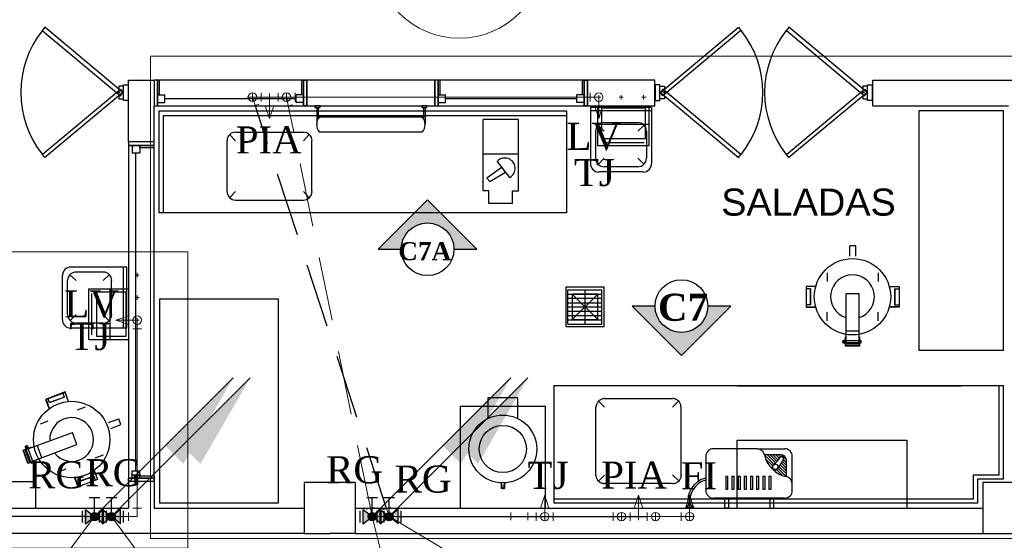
# Model space of a CAD drawing. Header units: millimetres. Extents: x 335 to 91596, y -1 to 84.
# Tile 8 of 87: x 359.44 to 367.13, y 26.08 to 30.15. Entities that reach past the tile are written whole.
import ezdxf

# ---------------------------------------------------------------- set-up
doc = ezdxf.new("R2010")
doc.units = ezdxf.units.MM
doc.header["$MEASUREMENT"] = 0
doc.linetypes.add('Dashed', pattern=[0.75, 0.5, -0.25])
for name, color, linetype, lineweight in [('AF-Colunas', 7, 'Continuous', 20), ('AF-Conexões detalhe', 7, 'Continuous', 20), ('AF-Indicação coluna', 5, 'Continuous', 20), ('AF-Textos conexão', 7, 'Continuous', 20), ('AF-Tubos detalhe', 5, 'Continuous', 20), ('AQ-Colunas', 7, 'Continuous', 20), ('AQ-Conexões detalhe', 7, 'Continuous', 20), ('AQ-Indicação coluna', 5, 'Continuous', 20), ('AQ-Textos conexão', 7, 'Continuous', 20), ('AQ-Tubos detalhe', 1, 'Continuous', 30), ('DI-Detalhes', 7, 'Continuous', 20), ('Simbolos', 1, 'Continuous', 30), ('SIMBOLOS INT', 8, 'Continuous', 5), ('Simbolos_int', 1, 'Continuous', 30)]:
    doc.layers.add(name, color=color, linetype=linetype, lineweight=lineweight)
doc.styles.add('Arial', font='arial.ttf')
doc.styles.add('TimesNewRoman', font='times.ttf')
doc.styles.add('TimesNewRomanN', font='timesbd.ttf')

msp = doc.modelspace()

# ---------------------------------------------------------------- hatches: boundary and pattern name
at = {"linetype": 'Continuous'}
for points in [[(362.4184, 28.3561), (362.2384, 28.3561), (362.6244, 28.7421), (363.0104, 28.3561), (362.8304, 28.3561), (362.8264, 28.3981), (362.8124, 28.4401), (362.7914, 28.4771), (362.7624, 28.5091), (362.7274, 28.5351), (362.6884, 28.5511), (362.6454, 28.5611), (362.6014, 28.5611), (362.5594, 28.5521), (362.5204, 28.5351), (362.4874, 28.5091), (362.4574, 28.4771), (362.4354, 28.4401), (362.4234, 28.4011)], [(364.8155, 27.9124), (364.9955, 27.9124), (364.6095, 27.5264), (364.2235, 27.9124), (364.4035, 27.9124), (364.4075, 27.8704), (364.4215, 27.8284), (364.4425, 27.7914), (364.4715, 27.7594), (364.5065, 27.7334), (364.5455, 27.7174), (364.5885, 27.7074), (364.6325, 27.7074), (364.6745, 27.7164), (364.7135, 27.7334), (364.7465, 27.7594), (364.7765, 27.7914), (364.7985, 27.8284), (364.8105, 27.8674)]]:
    msp.add_hatch(color=3, dxfattribs=at).paths.add_polyline_path(points)
at = {"layer": 'AF-Colunas', "linetype": 'Continuous'}
for points in [[(360.5742, 26.8204), (360.7156, 26.679), (361.1045, 27.3508), (360.5742, 26.8204)], [(362.7452, 26.8204), (362.8866, 26.679), (363.2755, 27.3508), (362.7452, 26.8204)]]:
    msp.add_hatch(color=256, dxfattribs=at).paths.add_polyline_path(points)
at = {"layer": 'AQ-Colunas', "linetype": 'Continuous'}
for points in [[(360.7075, 26.8204), (360.849, 26.679), (361.2379, 27.3508), (360.7075, 26.8204)], [(362.8785, 26.8204), (363.02, 26.679), (363.4089, 27.3508), (362.8785, 26.8204)]]:
    msp.add_hatch(color=256, dxfattribs=at).paths.add_polyline_path(points)
at = {"layer": 'Simbolos', "linetype": 'Continuous'}
for points in [[(359.9503, 26.2105), (359.9503, 26.3225), (360.0203, 26.2665)], [(360.0203, 26.2665), (360.0903, 26.2105), (360.0903, 26.3225)], [(360.0836, 26.2105), (360.0836, 26.3225), (360.1536, 26.2665)], [(360.1536, 26.2665), (360.2236, 26.2105), (360.2236, 26.3225)], [(362.1213, 26.2105), (362.1213, 26.3225), (362.1913, 26.2665)], [(362.1913, 26.2665), (362.2613, 26.2105), (362.2613, 26.3225)], [(362.2546, 26.2105), (362.2546, 26.3225), (362.3246, 26.2665)], [(362.3246, 26.2665), (362.3946, 26.2105), (362.3946, 26.3225)]]:
    msp.add_hatch(color=256, dxfattribs=at).paths.add_polyline_path(points)

# ---------------------------------------------------------------- linework, layer by layer
at = {"color": 7}
for p, q in [((360.247, 29.5192), (360.247, 29.6422)), ((360.247, 29.6422), (360.283, 29.6422)), ((360.283, 29.6422), (360.283, 29.5192)), ((360.287, 29.6772), (360.486, 29.6772)), ((360.287, 29.4782), (360.287, 29.6772)), ((360.529, 29.6772), (360.486, 29.6772)), ((360.512, 29.6772), (360.486, 29.6772)), ((360.486, 29.6772), (360.486, 29.4782)), ((360.512, 29.4782), (360.512, 29.6772)), ((361.655, 29.6772), (360.512, 29.6772)), ((360.512, 29.6772), (360.512, 29.4782)), ((360.529, 29.5622), (360.529, 29.6772)), ((361.639, 29.6772), (361.68, 29.6772)), ((361.639, 29.6772), (361.639, 29.5622)), ((361.68, 29.6772), (361.655, 29.6772)), ((361.655, 29.6772), (361.655, 29.4782)), ((361.655, 29.4782), (361.655, 29.6772)), ((361.68, 29.4782), (361.68, 29.6772)), ((362.723, 29.6772), (362.682, 29.6772)), ((362.707, 29.6772), (362.682, 29.6772)), ((362.682, 29.6772), (362.682, 29.4782)), ((362.707, 29.4782), (362.707, 29.6772)), ((363.85, 29.6772), (362.707, 29.6772)), ((362.707, 29.6772), (362.707, 29.4782)), ((362.723, 29.5622), (362.723, 29.6772)), ((363.834, 29.6772), (363.876, 29.6772)), ((363.834, 29.6772), (363.834, 29.5622)), ((363.876, 29.6772), (363.85, 29.6772)), ((363.85, 29.6772), (363.85, 29.4782)), ((363.85, 29.4782), (363.85, 29.6772)), ((363.876, 29.4782), (363.876, 29.6772)), ((364.401, 29.4782), (364.401, 29.6772)), ((364.441, 29.6422), (364.403, 29.6422)), ((364.403, 29.6422), (364.403, 29.5192)), ((364.441, 29.5192), (364.441, 29.6422)), ((366.065, 29.5192), (366.065, 29.6422)), ((366.065, 29.6422), (366.101, 29.6422)), ((366.101, 29.6422), (366.101, 29.5192)), ((366.105, 29.6772), (367.364, 29.6772)), ((366.105, 29.4782), (366.105, 29.6772)), ((360.283, 29.5192), (360.247, 29.5192)), ((360.512, 29.5622), (360.57, 29.5622)), ((360.512, 29.5032), (360.512, 29.5622)), ((360.512, 29.5622), (360.512, 29.4782)), ((360.529, 29.5622), (360.512, 29.5622)), ((360.512, 29.5032), (360.57, 29.5032)), ((360.57, 29.5032), (360.57, 29.5622)), ((361.596, 29.5332), (360.57, 29.5332)), ((361.596, 29.5032), (361.596, 29.5622)), ((361.655, 29.5622), (361.596, 29.5622)), ((361.655, 29.5032), (361.596, 29.5032)), ((361.655, 29.5622), (361.639, 29.5622)), ((361.655, 29.5032), (361.655, 29.5622)), ((361.655, 29.5622), (361.655, 29.4782)), ((362.707, 29.5622), (362.766, 29.5622)), ((362.707, 29.5032), (362.707, 29.5622)), ((362.707, 29.5622), (362.707, 29.4782)), ((362.723, 29.5622), (362.707, 29.5622)), ((362.707, 29.5032), (362.766, 29.5032)), ((362.766, 29.5032), (362.766, 29.5622)), ((363.792, 29.5332), (362.766, 29.5332)), ((363.792, 29.5032), (363.792, 29.5622)), ((363.85, 29.5622), (363.792, 29.5622)), ((363.85, 29.5032), (363.792, 29.5032)), ((363.85, 29.5622), (363.834, 29.5622)), ((363.85, 29.5032), (363.85, 29.5622)), ((363.85, 29.5622), (363.85, 29.4782)), ((364.403, 29.5192), (364.441, 29.5192)), ((366.101, 29.5192), (366.065, 29.5192)), ((360.287, 29.1952), (360.287, 29.4782)), ((360.486, 29.4782), (362.682, 29.4782)), ((360.486, 29.1952), (360.486, 29.4782)), ((360.486, 29.4782), (360.512, 29.4782)), ((360.486, 29.4782), (360.512, 29.4782)), ((360.512, 29.4782), (361.655, 29.4782)), ((361.68, 29.4782), (361.655, 29.4782)), ((361.655, 29.4782), (361.68, 29.4782)), ((361.758, 29.4642), (361.758, 29.3312)), ((361.77, 29.4642), (361.77, 29.3792)), ((362.592, 29.4642), (362.592, 29.3792)), ((362.607, 29.4642), (362.607, 29.3312)), ((362.682, 29.4782), (362.707, 29.4782)), ((362.682, 29.4782), (362.707, 29.4782)), ((362.707, 29.4782), (363.85, 29.4782)), ((363.876, 29.4782), (363.85, 29.4782)), ((363.85, 29.4782), (363.876, 29.4782)), ((366.105, 29.4782), (367.167, 29.4782)), ((360.56, 29.4032), (363.71, 29.4032)), ((360.56, 28.6422), (360.56, 29.4032)), ((361.78, 29.3912), (362.583, 29.3912)), ((363.058, 28.8132), (363.058, 29.3702)), ((363.335, 29.3702), (363.058, 29.3702)), ((363.335, 28.8132), (363.335, 29.3702)), ((362.583, 29.2712), (361.78, 29.2712)), ((360.486, 29.1952), (360.287, 29.1952)), ((360.287, 29.1952), (360.287, 29.1682)), ((360.486, 29.1682), (360.486, 29.1952)), ((360.486, 29.1482), (360.486, 29.1892)), ((360.374, 29.1682), (360.287, 29.1682)), ((360.287, 29.1682), (360.486, 29.1682)), ((360.287, 29.1682), (360.287, 26.5662)), ((360.486, 29.1682), (360.287, 29.1682)), ((360.314, 29.1682), (360.374, 29.1682)), ((360.314, 29.1682), (360.314, 29.1092)), ((360.314, 29.1092), (360.374, 29.1092)), ((360.343, 26.6252), (360.343, 29.1092)), ((360.374, 29.1682), (360.374, 29.1092)), ((360.374, 29.1522), (360.374, 29.1682)), ((360.374, 29.1522), (360.486, 29.1522)), ((360.486, 26.5822), (360.486, 29.1682)), ((363.335, 29.0992), (363.058, 29.0992)), ((363.267, 28.9172), (363.169, 29.0462)), ((363.207, 28.9972), (363.089, 28.9132)), ((363.112, 28.8862), (363.235, 28.9602)), ((363.089, 28.9132), (363.112, 28.8862)), ((363.103, 28.8132), (363.058, 28.8132)), ((363.103, 28.7132), (363.103, 28.8132)), ((363.288, 28.7132), (363.288, 28.8132)), ((363.288, 28.8132), (363.335, 28.8132)), ((363.288, 28.7132), (363.103, 28.7132)), ((365.925, 28.3012), (365.925, 28.3842)), ((365.973, 28.3842), (365.925, 28.3842)), ((365.973, 28.3012), (365.973, 28.3842)), ((363.705, 28.0592), (363.705, 27.7512)), ((364.005, 28.0592), (363.705, 28.0592)), ((363.722, 28.0392), (363.988, 28.0392)), ((363.722, 27.7712), (363.722, 28.0392)), ((363.856, 27.7712), (363.856, 28.0392)), ((363.988, 27.7712), (363.988, 28.0392)), ((364.005, 27.7512), (364.005, 28.0592)), ((365.584, 28.0662), (365.584, 27.9032)), ((365.66, 28.0662), (365.584, 28.0662)), ((365.585, 28.0652), (365.585, 27.9052)), ((365.66, 28.0652), (365.585, 28.0652)), ((365.619, 28.0472), (365.585, 28.0472)), ((365.617, 28.0472), (365.617, 27.9212)), ((365.619, 28.0472), (365.619, 27.9212)), ((366.237, 28.0662), (366.312, 28.0662)), ((366.237, 28.0652), (366.311, 28.0652)), ((366.276, 28.0472), (366.276, 27.9212)), ((366.276, 28.0472), (366.311, 28.0472)), ((366.279, 28.0472), (366.279, 27.9212)), ((366.311, 28.0652), (366.311, 27.9052)), ((366.312, 28.0662), (366.312, 27.9032)), ((363.722, 28.0062), (363.988, 28.0062)), ((363.722, 27.9742), (363.988, 27.9742)), ((363.955, 27.8062), (363.754, 28.0052)), ((363.754, 27.8062), (363.955, 28.0052)), ((365.897, 27.6172), (365.897, 28.0072)), ((365.999, 28.0072), (365.897, 28.0072)), ((365.999, 27.6172), (365.999, 28.0072)), ((363.722, 27.9382), (363.988, 27.9382)), ((363.722, 27.9052), (363.988, 27.9052)), ((363.722, 27.8722), (363.988, 27.8722)), ((365.584, 27.9032), (365.66, 27.9032)), ((365.619, 27.9212), (365.585, 27.9212)), ((365.585, 27.9052), (365.66, 27.9052)), ((366.311, 27.9052), (366.237, 27.9052)), ((366.312, 27.9032), (366.237, 27.9032)), ((366.276, 27.9212), (366.311, 27.9212)), ((363.722, 27.8382), (363.988, 27.8382)), ((363.722, 27.8042), (363.988, 27.8042)), ((364.005, 27.7512), (363.705, 27.7512)), ((363.722, 27.7712), (363.988, 27.7712)), ((365.999, 27.7152), (365.897, 27.7152)), ((365.871, 27.6292), (365.871, 27.6392)), ((365.875, 27.6392), (365.871, 27.6392)), ((365.871, 27.6282), (365.871, 27.6392)), ((365.875, 27.6392), (365.871, 27.6392)), ((365.875, 27.6442), (365.882, 27.6442)), ((365.875, 27.6412), (365.875, 27.6442)), ((365.875, 27.6242), (365.875, 27.6412)), ((365.877, 27.6402), (365.882, 27.6402)), ((365.883, 27.6412), (365.882, 27.6442)), ((365.883, 27.6412), (365.883, 27.6442)), ((365.883, 27.6442), (365.891, 27.6442)), ((365.883, 27.6242), (365.883, 27.6412)), ((365.886, 27.6402), (365.891, 27.6402)), ((365.893, 27.6412), (365.891, 27.6442)), ((365.893, 27.5992), (365.893, 27.6722)), ((365.894, 27.6032), (365.894, 27.6712)), ((365.999, 27.6412), (365.897, 27.6412)), ((366.001, 27.6032), (366.001, 27.6712)), ((366.005, 27.5992), (366.005, 27.6722)), ((366.005, 27.6442), (366.011, 27.6442)), ((366.005, 27.6402), (366.011, 27.6402)), ((366.014, 27.6412), (366.011, 27.6442)), ((366.014, 27.6242), (366.014, 27.6412)), ((366.014, 27.6242), (366.014, 27.6412)), ((365.871, 27.6292), (365.871, 27.6282)), ((365.875, 27.6292), (365.871, 27.6292)), ((365.875, 27.6282), (365.871, 27.6282)), ((365.875, 27.6242), (365.882, 27.6242)), ((365.877, 27.6282), (365.882, 27.6282)), ((365.883, 27.6242), (365.882, 27.6242)), ((365.883, 27.6242), (365.891, 27.6242)), ((365.886, 27.6282), (365.891, 27.6282)), ((365.893, 27.6242), (365.891, 27.6242)), ((366.005, 27.5992), (365.893, 27.5992)), ((366.001, 27.6032), (365.894, 27.6032)), ((365.999, 27.6252), (365.897, 27.6252)), ((365.999, 27.6172), (365.897, 27.6172)), ((366.005, 27.6282), (366.011, 27.6282)), ((366.005, 27.6242), (366.011, 27.6242)), ((366.014, 27.6242), (366.011, 27.6242)), ((367.128, 27.2892), (363.611, 27.2892)), ((363.611, 27.2892), (363.611, 26.3732)), ((367.093, 26.5942), (367.093, 27.2892)), ((367.128, 26.5612), (367.128, 27.2892)), ((359.792, 27.2412), (359.638, 27.1832)), ((359.638, 27.1832), (359.665, 27.1102)), ((359.79, 27.2372), (359.642, 27.1822)), ((359.642, 27.1822), (359.666, 27.1132)), ((359.668, 27.1552), (359.658, 27.1872)), ((359.785, 27.2012), (359.668, 27.1582)), ((359.785, 27.1992), (359.668, 27.1552)), ((359.785, 27.1992), (359.774, 27.2312)), ((359.817, 27.1672), (359.79, 27.2372)), ((359.818, 27.1672), (359.792, 27.2412)), ((360.13, 27.0022), (360.21, 27.0312)), ((360.226, 26.9862), (360.21, 27.0312)), ((360.147, 26.9562), (360.226, 26.9862)), ((359.478, 26.7892), (359.848, 26.9242)), ((359.881, 26.8292), (359.848, 26.9242)), ((359.462, 26.7872), (359.529, 26.8122)), ((359.465, 26.7852), (359.529, 26.8112)), ((359.478, 26.8122), (359.497, 26.8192)), ((359.478, 26.8122), (359.478, 26.8112)), ((359.478, 26.8112), (359.481, 26.8052)), ((359.481, 26.8172), (359.491, 26.8212)), ((359.482, 26.8132), (359.481, 26.8172)), ((359.482, 26.8172), (359.481, 26.8172)), ((359.482, 26.8052), (359.481, 26.8032)), ((359.482, 26.8052), (359.481, 26.8052)), ((359.481, 26.8032), (359.483, 26.7962)), ((359.482, 26.8172), (359.489, 26.8212)), ((359.482, 26.8132), (359.482, 26.8172)), ((359.482, 26.8122), (359.483, 26.8072)), ((359.482, 26.8052), (359.498, 26.8112)), ((359.486, 26.8052), (359.487, 26.7972)), ((359.523, 26.6962), (359.486, 26.7922)), ((359.489, 26.8212), (359.491, 26.8212)), ((359.491, 26.8172), (359.489, 26.8212)), ((359.493, 26.8172), (359.491, 26.8212)), ((359.493, 26.8162), (359.494, 26.8112)), ((359.497, 26.8192), (359.497, 26.8172)), ((359.497, 26.8172), (359.499, 26.8122)), ((359.497, 26.8082), (359.498, 26.8032)), ((359.498, 26.8112), (359.499, 26.8122)), ((359.498, 26.8112), (359.499, 26.8112)), ((359.499, 26.8112), (359.502, 26.8032)), ((359.539, 26.7012), (359.502, 26.7972)), ((359.514, 26.6922), (359.881, 26.8292)), ((359.609, 26.7272), (359.573, 26.8242)), ((359.499, 26.6842), (359.462, 26.7872)), ((359.502, 26.6862), (359.465, 26.7852)), ((359.514, 26.6922), (359.478, 26.7892)), ((359.499, 26.6842), (359.567, 26.7072)), ((359.502, 26.6862), (359.566, 26.7092)), ((359.523, 26.6922), (359.525, 26.6852)), ((359.526, 26.6842), (359.525, 26.6852)), ((359.526, 26.6942), (359.529, 26.6862)), ((359.526, 26.6842), (359.545, 26.6902)), ((359.526, 26.6842), (359.545, 26.6902)), ((359.537, 26.6972), (359.541, 26.6902)), ((359.541, 26.6992), (359.545, 26.6922)), ((359.545, 26.6902), (359.545, 26.6922)), ((359.892, 26.4982), (359.865, 26.5722)), ((359.892, 26.5002), (359.868, 26.5722)), ((360.015, 26.5822), (359.897, 26.5402)), ((360.015, 26.5802), (359.897, 26.5372)), ((360.015, 26.5822), (360.025, 26.5502)), ((360.017, 26.6262), (360.044, 26.5572)), ((360.019, 26.6282), (360.045, 26.5562)), ((360.374, 26.5662), (360.287, 26.5662)), ((360.287, 26.5412), (360.287, 26.5662)), ((360.287, 26.5662), (360.287, 26.5412)), ((360.486, 26.5662), (360.287, 26.5662)), ((360.287, 26.5662), (360.486, 26.5662)), ((360.314, 26.6252), (360.374, 26.6252)), ((360.314, 26.5662), (360.314, 26.6252)), ((360.314, 26.5662), (360.374, 26.5662)), ((360.374, 26.5662), (360.374, 26.6252)), ((360.486, 26.5822), (360.374, 26.5822)), ((360.374, 26.5662), (360.374, 26.5822)), ((360.486, 26.5822), (360.486, 26.5412)), ((360.486, 26.5412), (360.486, 26.5662)), ((366.894, 26.5942), (367.093, 26.5942)), ((366.894, 26.4052), (366.894, 26.5942)), ((366.928, 26.5612), (367.128, 26.5612)), ((366.928, 26.3732), (366.928, 26.5612)), ((359.359, 26.5412), (359.558, 26.5412)), ((359.558, 26.5412), (359.558, 26.3332)), ((360.044, 26.5572), (359.892, 26.5002)), ((360.045, 26.5562), (359.892, 26.4982)), ((359.897, 26.5402), (359.908, 26.5082)), ((360.486, 26.5412), (360.287, 26.5412)), ((360.287, 26.5412), (360.287, 26.3332)), ((360.486, 26.5412), (360.486, 26.3332)), ((362.058, 26.5322), (361.66, 26.5322)), ((362.058, 26.5322), (362.058, 26.1342)), ((367.364, 26.5322), (366.966, 26.5322)), ((366.966, 26.5322), (366.966, 26.1342)), ((355.227, 26.3332), (360.287, 26.3332)), ((360.486, 26.3332), (361.66, 26.3332)), ((361.66, 26.3332), (361.66, 26.1342)), ((362.058, 26.3332), (366.966, 26.3332)), ((363.611, 26.4052), (366.894, 26.4052)), ((363.611, 26.3732), (366.928, 26.3732)), ((361.66, 26.1342), (355.048, 26.1342)), ((361.66, 26.1342), (361.86, 26.1342)), ((362.058, 26.1342), (361.86, 26.1342)), ((362.058, 26.1342), (366.966, 26.1342)), ((366.966, 26.1342), (367.364, 26.1342))]:
    msp.add_line(p, q, dxfattribs=at)
at = {"color": 8}
for p, q in [((364.3765, 29.4654), (363.8985, 29.4654)), ((363.8985, 29.4654), (363.8985, 29.0264)), ((364.3765, 29.4394), (363.8985, 29.4394)), ((364.3765, 29.4654), (364.3765, 29.0264)), ((364.2695, 29.3454), (364.0045, 29.3454)), ((361.123, 29.2712), (361.655, 29.2712)), ((363.9385, 29.2804), (363.9385, 29.0674)), ((364.0045, 29.2804), (363.9585, 29.3254)), ((364.2695, 29.2804), (364.3175, 29.3254)), ((364.3365, 29.2804), (364.3365, 29.0674)), ((361.058, 28.8072), (361.058, 29.2052)), ((361.123, 29.2052), (361.075, 29.2532)), ((361.655, 29.2052), (361.7, 29.2532)), ((361.72, 28.8072), (361.72, 29.2052)), ((364.0045, 29.0674), (363.9585, 29.0194)), ((364.2695, 29.0674), (364.3175, 29.0194)), ((364.3095, 28.9624), (363.9645, 28.9624)), ((364.2695, 28.9994), (364.0045, 28.9994)), ((361.123, 28.8072), (361.075, 28.7592)), ((361.655, 28.8072), (361.7, 28.7592)), ((361.123, 28.7392), (361.655, 28.7392)), ((360.2742, 28.2172), (359.8352, 28.2172)), ((360.0892, 28.1772), (359.8762, 28.1772)), ((360.2482, 27.7392), (360.2482, 28.2172)), ((360.2742, 27.7392), (360.2742, 28.2172)), ((359.7712, 27.8062), (359.7712, 28.1512)), ((359.8082, 27.8462), (359.8082, 28.1112)), ((359.8762, 28.1112), (359.8282, 28.1572)), ((360.0892, 28.1112), (360.1342, 28.1572)), ((360.1542, 27.8462), (360.1542, 28.1112)), ((359.8762, 27.8462), (359.8282, 27.7982)), ((360.0892, 27.8462), (360.1342, 27.7982)), ((360.2742, 27.7392), (359.8352, 27.7392)), ((360.0892, 27.7792), (359.8762, 27.7792)), ((363.33, 27.1952), (363.096, 27.1952)), ((363.096, 27.1952), (363.096, 27.0342)), ((363.33, 27.0342), (363.33, 27.1952)), ((364.009, 27.1892), (364.54, 27.1892)), ((362.88, 27.1292), (362.88, 26.3332)), ((362.88, 27.1292), (363.543, 27.1292)), ((363.543, 27.1292), (363.543, 26.3332)), ((363.941, 26.5902), (363.941, 27.1212)), ((364.009, 27.1212), (363.961, 27.1692)), ((364.54, 27.1232), (364.586, 27.1692)), ((364.605, 27.1212), (364.605, 26.5902)), ((365.2005, 26.7975), (364.8595, 26.7975)), ((365.2005, 26.7975), (365.4165, 26.7975)), ((364.7995, 26.7375), (364.7995, 26.4705)), ((365.2585, 26.7515), (365.3845, 26.7515)), ((365.2585, 26.7505), (365.3325, 26.6775)), ((365.2675, 26.7195), (365.3225, 26.6655)), ((365.2795, 26.7515), (365.3445, 26.6865)), ((365.3005, 26.7515), (365.3545, 26.6985)), ((365.3225, 26.7515), (365.3645, 26.7105)), ((365.3825, 26.7325), (365.3285, 26.6675)), ((365.3445, 26.7515), (365.3745, 26.7225)), ((365.4065, 26.7155), (365.3625, 26.6435)), ((365.3665, 26.7515), (365.3845, 26.7335)), ((365.3885, 26.7515), (365.4305, 26.7095)), ((365.4045, 26.7255), (365.3925, 26.7335)), ((365.4765, 26.4705), (365.4765, 26.7375)), ((365.3665, 26.6425), (365.4295, 26.5795)), ((365.3715, 26.6595), (365.4305, 26.6005)), ((365.3805, 26.6725), (365.4305, 26.6215)), ((365.3885, 26.6865), (365.4305, 26.6435)), ((365.3965, 26.6995), (365.4305, 26.6655)), ((365.4045, 26.7135), (365.4305, 26.6875)), ((365.4305, 26.5795), (365.4305, 26.7055)), ((364.009, 26.5902), (363.963, 26.5452)), ((364.54, 26.5932), (364.588, 26.5452)), ((364.9555, 26.5835), (364.9705, 26.5835)), ((364.9555, 26.5835), (364.9555, 26.4795)), ((364.9705, 26.5835), (364.9705, 26.4795)), ((365.0035, 26.5835), (365.0035, 26.4795)), ((365.0035, 26.5835), (365.0185, 26.5835)), ((365.0185, 26.5835), (365.0185, 26.4795)), ((365.0525, 26.5835), (365.0675, 26.5835)), ((365.0525, 26.5835), (365.0525, 26.4795)), ((365.0675, 26.5835), (365.0675, 26.4795)), ((365.1005, 26.5835), (365.1155, 26.5835)), ((365.1005, 26.5835), (365.1005, 26.4795)), ((365.1155, 26.5835), (365.1155, 26.4795)), ((365.1485, 26.5835), (365.1485, 26.4795)), ((365.1485, 26.5835), (365.1645, 26.5835)), ((365.1645, 26.5835), (365.1645, 26.4795)), ((365.1965, 26.5835), (365.2125, 26.5835)), ((365.1965, 26.5835), (365.1965, 26.4795)), ((365.2125, 26.5835), (365.2125, 26.4795)), ((365.2455, 26.5835), (365.2605, 26.5835)), ((365.2455, 26.5835), (365.2455, 26.4795)), ((365.2605, 26.5835), (365.2605, 26.4795)), ((365.2935, 26.5835), (365.2935, 26.4795)), ((365.2935, 26.5835), (365.3085, 26.5835)), ((365.3085, 26.5835), (365.3085, 26.4795)), ((365.3545, 26.6325), (365.3985, 26.5885)), ((363.199, 26.5292), (363.199, 26.4872)), ((363.213, 26.4872), (363.199, 26.4872)), ((363.213, 26.4872), (363.225, 26.4872)), ((363.225, 26.5292), (363.225, 26.4872)), ((364.54, 26.5252), (364.009, 26.5252)), ((365.4165, 26.4105), (364.8595, 26.4105)), ((364.9455, 26.4105), (364.9455, 26.3335)), ((364.9765, 26.4105), (364.9455, 26.4105)), ((364.9705, 26.4795), (364.9555, 26.4795)), ((364.9765, 26.4105), (364.9765, 26.3335)), ((365.0185, 26.4795), (365.0035, 26.4795)), ((365.0675, 26.4795), (365.0525, 26.4795)), ((365.1155, 26.4795), (365.1005, 26.4795)), ((365.1645, 26.4795), (365.1485, 26.4795)), ((365.2125, 26.4795), (365.1965, 26.4795)), ((365.2605, 26.4795), (365.2455, 26.4795)), ((365.3085, 26.4795), (365.2935, 26.4795)), ((365.2995, 26.4105), (365.2995, 26.3335)), ((365.2995, 26.4105), (365.3305, 26.4105)), ((365.3305, 26.4105), (365.3305, 26.3335)), ((364.6435, 26.3415), (364.6435, 26.3335)), ((364.7035, 26.3415), (364.6435, 26.3415)), ((364.7035, 26.3415), (364.6435, 26.3415)), ((364.7035, 26.3335), (364.6435, 26.3335)), ((364.7035, 26.3415), (364.7035, 26.3335)), ((364.9765, 26.3335), (364.9455, 26.3335)), ((365.2995, 26.3335), (365.3305, 26.3335))]:
    msp.add_line(p, q, dxfattribs=at)
at = {"color": 7, "linetype": 'Dashed'}
for p, q in [((364.329, 29.4592), (363.984, 29.4592)), ((363.984, 29.4592), (363.984, 29.2232)), ((364.329, 29.2232), (364.329, 29.4592)), ((364.355, 29.3312), (363.957, 29.3312)), ((363.984, 29.2232), (364.329, 29.2232)), ((364.318, 29.1892), (363.995, 29.1892)), ((360.142, 27.6492), (360.142, 28.0472)), ((359.999, 27.6872), (359.999, 28.0102)), ((360.269, 28.0222), (360.035, 28.0222)), ((360.035, 28.0222), (360.035, 27.6762)), ((360.269, 27.6762), (360.269, 28.0222)), ((360.035, 27.6762), (360.269, 27.6762))]:
    msp.add_line(p, q, dxfattribs=at)
at = {"color": 3}
for p, q in [((362.2384, 28.3561), (362.6244, 28.7421)), ((362.6244, 28.7421), (363.0104, 28.3561)), ((362.2384, 28.3561), (362.4184, 28.3561)), ((362.8304, 28.3561), (363.0104, 28.3561)), ((364.6095, 27.5264), (364.2235, 27.9124)), ((364.4035, 27.9124), (364.2235, 27.9124)), ((364.9955, 27.9124), (364.6095, 27.5264)), ((364.9955, 27.9124), (364.8155, 27.9124))]:
    msp.add_line(p, q, dxfattribs=at)
at = {"color": 7, "linetype": 'Continuous'}
msp.add_line((365.046, 27.2892), (366.799, 27.2892), dxfattribs=at)
msp.add_line((361.66, 26.5322), (361.66, 26.3332))
for points in [[(359.631, 30.0912), (359.611, 30.0652), (360.224, 29.5552), (360.243, 29.5812), (359.631, 30.0912)], [(365.056, 30.0912), (365.075, 30.0652), (364.465, 29.5552), (364.445, 29.5812), (365.056, 30.0912)], [(365.449, 30.0912), (365.43, 30.0652), (366.042, 29.5552), (366.062, 29.5812), (365.449, 30.0912)], [(359.631, 29.0732), (359.611, 29.0982), (360.224, 29.6072), (360.243, 29.5822), (359.631, 29.0732)], [(365.056, 29.0732), (365.075, 29.0982), (364.465, 29.6072), (364.445, 29.5822), (365.056, 29.0732)], [(365.449, 29.0732), (365.43, 29.0982), (366.042, 29.6072), (366.062, 29.5822), (365.449, 29.0732)]]:
    msp.add_lwpolyline(points, close=True, dxfattribs=at)
at = {"color": 7}
for points in [[(362.682, 29.4782), (362.682, 29.6772), (361.68, 29.6772), (361.68, 29.4782)], [(360.21, 29.5552), (360.21, 29.5332), (360.247, 29.5332), (360.247, 29.6302), (360.21, 29.6302), (360.21, 29.6072)], [(364.477, 29.5552), (364.477, 29.5332), (364.441, 29.5332), (364.441, 29.6302), (364.477, 29.6302), (364.477, 29.6072)], [(366.027, 29.5552), (366.027, 29.5332), (366.065, 29.5332), (366.065, 29.6302), (366.027, 29.6302), (366.027, 29.6072)], [(365.748, 28.1722), (365.748, 28.1052)], [(366.148, 28.1722), (366.148, 28.1052)], [(365.748, 27.7982), (365.748, 27.8642)], [(366.148, 27.7982), (366.148, 27.8642)], [(359.948, 27.1212), (359.885, 27.0982)], [(359.598, 26.9922), (359.659, 27.0152)], [(360.087, 26.7472), (360.024, 26.7232)], [(359.737, 26.6172), (359.8, 26.6412)]]:
    msp.add_lwpolyline(points, dxfattribs=at)
for points in [[(363.876, 29.4782), (364.401, 29.4782), (364.401, 29.6772), (363.876, 29.6772), (363.876, 29.4782)], [(360.526, 29.4382), (363.71, 29.4382), (363.71, 28.6422), (360.526, 28.6422), (360.526, 29.4382)], [(361.743, 29.4782), (361.743, 29.4642), (361.784, 29.4642), (361.784, 29.4782), (361.743, 29.4782)], [(362.58, 29.4782), (362.58, 29.4642), (362.619, 29.4642), (362.619, 29.4782), (362.58, 29.4782)], [(366.465, 29.4382), (366.465, 27.5672), (367.128, 27.5672), (367.128, 29.4382), (366.465, 29.4382)], [(361.458, 26.3732), (361.458, 27.9652), (360.529, 27.9652), (360.529, 26.3732), (361.458, 26.3732)], [(363.754, 28.0052), (363.754, 27.8062), (363.955, 27.8062), (363.955, 28.0052), (363.754, 28.0052)]]:
    msp.add_lwpolyline(points, close=True, dxfattribs=at)
at = {"color": 7, "linetype": 'Dashed'}
for points in [[(364.355, 29.4782), (364.355, 29.1642), (363.957, 29.1642), (363.957, 29.4782), (364.355, 29.4782)], [(360.287, 27.6492), (359.976, 27.6492), (359.976, 28.0472), (360.287, 28.0472), (360.287, 27.6492)]]:
    msp.add_lwpolyline(points, dxfattribs=at)
at = {"color": 8}
for points in [[(364.009, 27.1892), (364.004, 27.1892), (363.997, 27.1872), (363.992, 27.1872), (363.987, 27.1852), (363.981, 27.1822), (363.976, 27.1792), (363.971, 27.1772), (363.967, 27.1732), (363.961, 27.1692), (363.957, 27.1662), (363.955, 27.1612), (363.952, 27.1552), (363.949, 27.1502), (363.947, 27.1452), (363.945, 27.1392), (363.944, 27.1342), (363.944, 27.1292), (363.941, 27.1212)], [(364.608, 27.1212), (364.605, 27.1292), (364.605, 27.1342), (364.604, 27.1392), (364.602, 27.1452), (364.6, 27.1502), (364.597, 27.1552), (364.594, 27.1612), (364.592, 27.1662), (364.588, 27.1692), (364.582, 27.1732), (364.578, 27.1772), (364.573, 27.1792), (364.568, 27.1822), (364.562, 27.1852), (364.557, 27.1872), (364.552, 27.1872), (364.545, 27.1892), (364.54, 27.1892)], [(364.009, 26.5222), (364.004, 26.5222), (363.997, 26.5242), (363.992, 26.5242), (363.987, 26.5262), (363.981, 26.5292), (363.976, 26.5322), (363.971, 26.5342), (363.967, 26.5382), (363.961, 26.5422), (363.957, 26.5452), (363.955, 26.5502), (363.952, 26.5562), (363.949, 26.5612), (363.947, 26.5662), (363.945, 26.5722), (363.944, 26.5772), (363.944, 26.5822), (363.941, 26.5902)], [(364.608, 26.5902), (364.605, 26.5822), (364.605, 26.5772), (364.604, 26.5722), (364.602, 26.5662), (364.6, 26.5612), (364.597, 26.5562), (364.594, 26.5502), (364.592, 26.5452), (364.588, 26.5422), (364.582, 26.5382), (364.578, 26.5342), (364.573, 26.5322), (364.568, 26.5292), (364.562, 26.5262), (364.557, 26.5242), (364.552, 26.5242), (364.545, 26.5222), (364.54, 26.5222)]]:
    msp.add_lwpolyline(points, dxfattribs=at)
at = {"color": 7, "linetype": 'Continuous'}
msp.add_lwpolyline([(365.044, 26.3332), (365.044, 26.8642), (366.371, 26.8642), (366.371, 26.3332)], dxfattribs=at)
at = {"color": 7}
for centre, radius in [((360.211, 29.5822), 0.00614), ((364.476, 29.5822), 0.00614), ((366.03, 29.5822), 0.00614), ((365.947, 27.9852), 0.2985), ((359.842, 26.8692), 0.2985)]:
    msp.add_circle(centre, radius, dxfattribs=at)
at = {"color": 3}
for centre in [(362.6244, 28.3561), (364.6095, 27.9124)]:
    msp.add_circle(centre, 0.206, dxfattribs=at)
at = {"color": 8}
for centre, radius in [((363.213, 26.7952), 0.2653), ((363.213, 26.7952), 0.1843), ((365.3445, 26.6555), 0.0209), ((363.213, 26.5042), 0.0119)]:
    msp.add_circle(centre, radius, dxfattribs=at)
at = {"color": 7, "linetype": 'Continuous'}
for centre, start, end in [((360.22, 29.5822), 141.43, 218.57), ((364.469, 29.5822), 321.43, 38.5696), ((366.037, 29.5822), 141.43, 218.57)]:
    msp.add_arc(centre, 0.7769, start, end, dxfattribs=at)
at = {"color": 7}
for centre, radius, start, end in [((361.846, 29.3312), 0.0897, 138.256, 221.744), ((362.516, 29.3312), 0.0897, 318.256, 41.7442), ((363.228, 28.9882), 0.0816, 300.025, 134.805), ((365.947, 27.9852), 0.1711, 287.597, 252.403), ((365.877, 27.6412), 0.00224, 114.054, 245.946), ((365.889, 27.6332), 0.0136, 154.518, 205.482), ((365.87, 27.6332), 0.0136, 334.518, 25.4817), ((365.882, 27.6412), 0.00224, 294.054, 65.9462), ((365.897, 27.6332), 0.0136, 154.518, 205.482), ((365.886, 27.6412), 0.00224, 114.054, 245.946), ((365.889, 27.6412), 0.00224, 294.054, 65.9462), ((365.878, 27.6332), 0.0136, 334.518, 25.4817), ((366.01, 27.6412), 0.00224, 294.054, 65.9462), ((365.999, 27.6332), 0.0136, 334.518, 25.4817), ((365.877, 27.6252), 0.00224, 114.054, 245.946), ((365.882, 27.6252), 0.00224, 294.054, 65.9462), ((365.886, 27.6252), 0.00224, 114.054, 245.946), ((365.889, 27.6252), 0.00224, 294.054, 65.9462), ((366.01, 27.6252), 0.00224, 294.054, 65.9462), ((359.842, 26.8692), 0.1711, 217.962, 182.767), ((359.481, 26.8112), 0.00224, 44.4182, 176.31), ((359.482, 26.8072), 0.00224, 224.418, 356.31), ((359.483, 26.8032), 0.00224, 44.4182, 176.31), ((359.491, 26.8032), 0.0136, 84.8826, 135.846), ((359.494, 26.7952), 0.0136, 84.8826, 135.846), ((359.486, 26.7972), 0.00224, 224.418, 356.31), ((359.486, 26.8212), 0.0136, 264.883, 315.846), ((359.487, 26.8122), 0.0136, 264.883, 315.846), ((359.494, 26.8162), 0.00224, 44.4182, 176.31), ((359.497, 26.8122), 0.00224, 224.418, 356.31), ((359.498, 26.8082), 0.00224, 44.4182, 176.31), ((359.499, 26.8052), 0.00224, 224.418, 356.31), ((359.526, 26.6862), 0.00224, 224.418, 356.31), ((359.53, 26.6992), 0.0136, 264.883, 315.846), ((359.542, 26.6922), 0.00224, 224.418, 356.31)]:
    msp.add_arc(centre, radius, start, end, dxfattribs=at)
at = {"color": 8}
for centre, radius, start, end in [((364.0045, 29.2804), 0.0663, 90, 180), ((364.2695, 29.2804), 0.0663, 0, 90), ((361.123, 29.2052), 0.0663, 90, 180), ((361.655, 29.2052), 0.0663, 0, 90), ((363.9645, 29.0264), 0.0663, 180, 270), ((364.0045, 29.0674), 0.0663, 180, 270), ((364.2695, 29.0674), 0.0663, 270, 0), ((364.3095, 29.0264), 0.0663, 270, 0), ((361.123, 28.8072), 0.0663, 180, 270), ((361.655, 28.8072), 0.0663, 270, 0), ((359.8352, 28.1512), 0.0663, 90, 180), ((359.8762, 28.1112), 0.0663, 90, 180), ((360.0892, 28.1112), 0.0663, 0, 90), ((359.8352, 27.8062), 0.0663, 180, 270), ((359.8762, 27.8462), 0.0663, 180, 270), ((360.0892, 27.8462), 0.0663, 270, 0), ((364.8595, 26.7375), 0.0597, 90, 180), ((365.2005, 26.7375), 0.0597, 12.187, 90), ((365.4165, 26.7375), 0.0597, 0.00001, 90), ((365.4765, 26.7975), 0.2232, 192.187, 257.813), ((365.3885, 26.7285), 0.00696, 54.4192, 140.066), ((365.3845, 26.7055), 0.0462, 0.00001, 90), ((365.4005, 26.7195), 0.00696, 328.772, 54.4192), ((365.3445, 26.6555), 0.0251, 106.027, 2.80999), ((364.8405, 26.3905), 0.182, 103.129, 191.264), ((365.4165, 26.5215), 0.0597, 0.00001, 77.813), ((364.8435, 26.3895), 0.1686, 104.998, 191.493), ((364.8595, 26.4705), 0.0597, 180, 270), ((365.4165, 26.4705), 0.0597, 270, 0.00001), ((364.6735, 26.3195), 0.0367, 35.493, 144.507)]:
    msp.add_arc(centre, radius, start, end, dxfattribs=at)
at = {"layer": 'AF-Colunas', "linetype": 'Continuous'}
for p, q in [((360.0439, 26.2901), (361.1045, 27.3508)), ((362.2149, 26.2901), (363.2755, 27.3508))]:
    msp.add_line(p, q, dxfattribs=at)
at = {"layer": 'AF-Colunas', "linetype": 'Continuous', "const_width": 0.0333}
for points in [[(360.037, 26.2665, 1), (360.0036, 26.2665, 1)], [(362.208, 26.2665, 1), (362.1746, 26.2665, 1)]]:
    msp.add_lwpolyline(points, format="xyb", close=True, dxfattribs=at)
at = {"layer": 'AF-Colunas', "linetype": 'Continuous'}
for centre in [(360.0203, 26.2665), (362.1913, 26.2665)]:
    msp.add_circle(centre, 0.0333, dxfattribs=at)
at = {"layer": 'AF-Conexões detalhe', "linetype": 'Continuous'}
for p, q in [((361.4554, 29.5114), (361.4554, 29.5781)), ((361.5887, 29.5781), (361.5887, 29.5114)), ((363.8958, 29.5117), (363.8958, 29.5783)), ((361.5221, 29.5447), (361.4554, 29.5447)), ((361.5681, 29.4861), (361.5027, 29.4727)), ((361.5221, 29.5447), (361.5354, 29.4794)), ((361.5221, 29.5447), (361.5887, 29.5447)), ((363.9625, 29.545), (363.8958, 29.545)), ((363.9625, 29.545), (363.9625, 29.3784)), ((363.9625, 29.545), (363.9625, 29.3784)), ((363.9291, 29.4784), (363.9958, 29.4784)), ((363.9291, 29.4784), (363.9625, 29.3784)), ((363.9291, 29.4784), (363.9958, 29.4784)), ((363.9291, 29.4784), (363.9625, 29.3784)), ((363.9958, 29.4784), (363.9625, 29.3784)), ((363.9958, 29.4784), (363.9625, 29.3784)), ((360.2869, 27.8356), (360.1869, 27.8022)), ((360.2869, 27.8356), (360.1869, 27.8022)), ((360.3536, 27.8022), (360.1869, 27.8022)), ((360.2869, 27.7689), (360.1869, 27.8022)), ((360.3536, 27.8022), (360.1869, 27.8022)), ((360.2869, 27.7689), (360.1869, 27.8022)), ((360.2869, 27.8356), (360.2869, 27.7689)), ((360.2869, 27.8356), (360.2869, 27.7689)), ((360.3536, 27.8022), (360.3536, 27.7356)), ((360.3203, 27.7356), (360.387, 27.7356)), ((363.5072, 26.3333), (363.5406, 26.4333)), ((363.5406, 26.2666), (363.5406, 26.4333)), ((363.5739, 26.3333), (363.5406, 26.4333)), ((364.6402, 26.3332), (364.6735, 26.4332)), ((364.6735, 26.2665), (364.6735, 26.4332)), ((364.7068, 26.3332), (364.6735, 26.4332)), ((360.3203, 26.333), (360.387, 26.333)), ((360.3536, 26.2663), (360.3536, 26.333)), ((362.1453, 26.3252), (362.2106, 26.3385)), ((362.1913, 26.2665), (362.178, 26.3318)), ((363.5072, 26.3333), (363.5739, 26.3333)), ((364.6402, 26.3332), (364.7068, 26.3332)), ((359.9536, 26.2332), (359.9536, 26.2999)), ((360.0203, 26.2665), (359.9536, 26.2665)), ((360.0203, 26.2665), (360.087, 26.2665)), ((360.087, 26.2998), (360.087, 26.2331)), ((360.2869, 26.233), (360.287, 26.2997)), ((360.3536, 26.2663), (360.2869, 26.2663)), ((362.1913, 26.2665), (362.258, 26.2665)), ((362.258, 26.2999), (362.258, 26.2332)), ((363.4739, 26.2333), (363.4739, 26.2999)), ((363.5406, 26.2666), (363.4739, 26.2666)), ((363.5406, 26.2666), (363.6073, 26.2666)), ((363.6073, 26.2999), (363.6072, 26.2333)), ((364.0747, 26.2332), (364.0747, 26.2999)), ((364.1413, 26.2666), (364.0747, 26.2666)), ((364.1413, 26.2666), (364.208, 26.2665)), ((364.1413, 26.2666), (364.208, 26.2666)), ((364.208, 26.2999), (364.208, 26.2332)), ((364.208, 26.2999), (364.208, 26.2332)), ((364.6068, 26.2332), (364.6068, 26.2998)), ((364.6735, 26.2665), (364.6068, 26.2665))]:
    msp.add_line(p, q, dxfattribs=at)
for centre in [(361.5221, 29.5447), (361.5221, 29.5447), (361.5221, 29.5447), (363.9625, 29.545), (363.9625, 29.545), (363.9625, 29.545), (360.3536, 27.8022), (360.3536, 27.8022), (360.3536, 27.8022), (360.0203, 26.2665), (360.0203, 26.2665), (360.0203, 26.2665), (362.1913, 26.2665), (362.1913, 26.2665), (362.1913, 26.2665), (363.5406, 26.2666), (363.5406, 26.2666), (364.1413, 26.2666), (364.1413, 26.2666), (364.6735, 26.2665), (364.6735, 26.2665)]:
    msp.add_circle(centre, 0.0333, dxfattribs=at)
at = {"layer": 'AF-Indicação coluna'}
for p, q in [((360.0203, 26.2665), (359.4511, 25.5065)), ((362.1913, 26.2665), (362.3947, 25.4425))]:
    msp.add_line(p, q, dxfattribs=at)
msp.add_circle((362.8731, 30.666), 0.66, dxfattribs=at)
at = {"layer": 'AF-Tubos detalhe'}
for p, q in [((361.4554, 29.5447), (361.4557, 29.5447)), ((361.5887, 29.5447), (363.8958, 29.545)), ((360.3536, 26.333), (360.3536, 27.7356)), ((359.9536, 26.2665), (357.1581, 26.2666)), ((360.087, 26.2665), (360.2869, 26.2663)), ((362.258, 26.2665), (363.4739, 26.2666)), ((363.6073, 26.2666), (364.0747, 26.2666)), ((364.208, 26.2666), (364.2079, 26.2666)), ((364.208, 26.2665), (364.6068, 26.2665))]:
    msp.add_line(p, q, dxfattribs=at)
at = {"layer": 'AF-Tubos detalhe', "linetype": 'Dashed'}
msp.add_line((362.178, 26.3318), (361.5354, 29.4794), dxfattribs=at)
at = {"layer": 'AQ-Colunas', "linetype": 'Continuous'}
for p, q in [((360.1772, 26.2901), (361.2379, 27.3508)), ((362.3482, 26.2901), (363.4089, 27.3508))]:
    msp.add_line(p, q, dxfattribs=at)
at = {"layer": 'AQ-Colunas', "linetype": 'Continuous', "const_width": 0.0333}
for points in [[(360.1703, 26.2665, 1), (360.137, 26.2665, 1)], [(362.3413, 26.2665, 1), (362.308, 26.2665, 1)]]:
    msp.add_lwpolyline(points, format="xyb", close=True, dxfattribs=at)
at = {"layer": 'AQ-Colunas', "linetype": 'Continuous'}
for centre in [(360.1536, 26.2665), (362.3246, 26.2665)]:
    msp.add_circle(centre, 0.0333, dxfattribs=at)
at = {"layer": 'AQ-Conexões detalhe', "linetype": 'Continuous'}
for p, q in [((361.3224, 29.5115), (361.3224, 29.5781)), ((361.3228, 29.5781), (361.3227, 29.5115)), ((361.4557, 29.5781), (361.4557, 29.5114)), ((361.3084, 29.4918), (361.2451, 29.4711)), ((361.2561, 29.5448), (361.2767, 29.4814)), ((361.2561, 29.5448), (361.3227, 29.5448)), ((361.3891, 29.5448), (361.3224, 29.5448)), ((361.3891, 29.5448), (361.4557, 29.5447)), ((361.3891, 29.5448), (361.3891, 29.3781)), ((361.3557, 29.4781), (361.4224, 29.4781)), ((361.3557, 29.4781), (361.3891, 29.3781)), ((361.4224, 29.4781), (361.3891, 29.3781)), ((364.2412, 26.3333), (364.2745, 26.4333)), ((364.2745, 26.2666), (364.2745, 26.4333)), ((364.3079, 26.3333), (364.2745, 26.4333)), ((362.2723, 26.3196), (362.3357, 26.3402)), ((362.3246, 26.2665), (362.304, 26.3299)), ((364.2412, 26.3333), (364.3079, 26.3333)), ((359.9536, 26.2332), (359.9536, 26.2999)), ((360.0203, 26.2665), (359.9536, 26.2665)), ((360.0203, 26.2665), (360.087, 26.2665)), ((360.087, 26.2999), (360.087, 26.2332)), ((360.087, 26.2999), (360.087, 26.2332)), ((360.1536, 26.2665), (360.087, 26.2665)), ((362.3246, 26.2665), (362.3913, 26.2665)), ((362.3913, 26.2999), (362.3913, 26.2332)), ((364.2079, 26.2332), (364.2079, 26.2999)), ((364.2745, 26.2666), (364.2079, 26.2666)), ((364.2745, 26.2666), (364.3412, 26.2666)), ((364.3408, 26.2332), (364.3409, 26.2999)), ((364.3409, 26.2999), (364.3409, 26.2332)), ((364.4075, 26.2665), (364.3409, 26.2666)), ((364.4075, 26.2665), (364.3409, 26.2665)), ((364.3412, 26.2999), (364.3412, 26.2332))]:
    msp.add_line(p, q, dxfattribs=at)
for centre in [(361.2561, 29.5448), (361.2561, 29.5448), (360.1536, 26.2665), (360.1536, 26.2665), (362.3246, 26.2665), (362.3246, 26.2665), (362.3246, 26.2665), (362.3246, 26.2665), (364.4075, 26.2665), (364.4075, 26.2665)]:
    msp.add_circle(centre, 0.0333, dxfattribs=at)
at = {"layer": 'AQ-Indicação coluna'}
for p, q in [((360.1536, 26.2665), (360.621, 25.635)), ((362.3246, 26.2665), (363.5619, 25.5337))]:
    msp.add_line(p, q, dxfattribs=at)
at = {"layer": 'AQ-Tubos detalhe'}
for p, q in [((361.3227, 29.5448), (361.3224, 29.5448)), ((359.9536, 26.2665), (356.8921, 26.2667)), ((362.3913, 26.2665), (364.3409, 26.2665)), ((364.3409, 26.2666), (364.3412, 26.2666))]:
    msp.add_line(p, q, dxfattribs=at)
at = {"layer": 'AQ-Tubos detalhe', "linetype": 'Dashed'}
msp.add_line((362.304, 26.3299), (361.2767, 29.4814), dxfattribs=at)
at = {"layer": 'DI-Detalhes', "color": 3, "linetype": 'Continuous'}
for points in [[(367.5001, 26.0947), (360.4578, 26.0947), (360.4578, 29.8665), (367.5001, 29.8665), (367.5001, 26.0947)], [(360.7509, 26.0193), (354.5994, 26.0193), (354.5994, 28.3375), (360.7509, 28.3375), (360.7509, 26.0193)]]:
    msp.add_lwpolyline(points, close=True, dxfattribs=at)
at = {"layer": 'Simbolos'}
for p, q in [((360.0623, 26.4135), (359.9783, 26.4135)), ((360.0203, 26.2665), (360.0203, 26.4135)), ((360.1956, 26.4135), (360.1116, 26.4135)), ((360.1536, 26.2665), (360.1536, 26.4135)), ((362.2333, 26.4135), (362.1493, 26.4135)), ((362.1913, 26.2665), (362.1913, 26.4135)), ((362.3666, 26.4135), (362.2826, 26.4135)), ((362.3246, 26.2665), (362.3246, 26.4135)), ((359.9263, 26.2215), (359.9263, 26.3115)), ((359.9503, 26.2105), (359.9503, 26.3225)), ((359.9503, 26.3225), (360.0203, 26.2665)), ((359.9503, 26.2105), (360.0203, 26.2665)), ((360.0903, 26.3225), (360.0203, 26.2665)), ((360.0903, 26.2105), (360.0203, 26.2665)), ((360.0836, 26.2105), (360.0836, 26.3225)), ((360.0836, 26.3225), (360.1536, 26.2665)), ((360.0836, 26.2105), (360.1536, 26.2665)), ((360.0903, 26.2105), (360.0903, 26.3225)), ((360.1143, 26.2215), (360.1143, 26.3115)), ((360.2236, 26.3225), (360.1536, 26.2665)), ((360.2236, 26.2105), (360.1536, 26.2665)), ((360.2236, 26.2105), (360.2236, 26.3225)), ((362.0973, 26.2215), (362.0973, 26.3115)), ((362.1213, 26.2105), (362.1213, 26.3225)), ((362.1213, 26.3225), (362.1913, 26.2665)), ((362.1213, 26.2105), (362.1913, 26.2665)), ((362.2613, 26.3225), (362.1913, 26.2665)), ((362.2613, 26.2105), (362.1913, 26.2665)), ((362.2546, 26.2105), (362.2546, 26.3225)), ((362.2546, 26.3225), (362.3246, 26.2665)), ((362.2546, 26.2105), (362.3246, 26.2665)), ((362.2613, 26.2105), (362.2613, 26.3225)), ((362.2853, 26.2215), (362.2853, 26.3115)), ((362.3946, 26.3225), (362.3246, 26.2665)), ((362.3946, 26.2105), (362.3246, 26.2665)), ((362.3946, 26.2105), (362.3946, 26.3225))]:
    msp.add_line(p, q, dxfattribs=at)
at = {"layer": 'SIMBOLOS INT', "linetype": 'Continuous'}
for p, q in [((361.256, 29.5449), (361.256, 29.5729)), ((361.256, 29.5729), (361.256, 29.5119)), ((361.389, 29.5449), (361.389, 29.5729)), ((361.389, 29.5729), (361.389, 29.5119)), ((361.522, 29.5449), (361.522, 29.5729)), ((361.522, 29.5729), (361.522, 29.5119)), ((361.293, 29.5449), (361.215, 29.5449)), ((361.256, 29.5449), (361.293, 29.5449)), ((361.426, 29.5449), (361.348, 29.5449)), ((361.389, 29.5449), (361.426, 29.5449)), ((361.56, 29.5449), (361.482, 29.5449)), ((361.522, 29.5449), (361.56, 29.5449)), ((363.9625, 29.5449), (363.9425, 29.5449)), ((363.9625, 29.5449), (363.9625, 29.5599)), ((363.9625, 29.5449), (363.9785, 29.5449)), ((363.9625, 29.5449), (363.9625, 29.5279)), ((364.1375, 29.5449), (364.1215, 29.5449)), ((364.1375, 29.5449), (364.1375, 29.5599)), ((364.1375, 29.5449), (364.1375, 29.5279)), ((364.1375, 29.5449), (364.1545, 29.5449)), ((364.3135, 29.5449), (364.2965, 29.5449)), ((364.3135, 29.5449), (364.3135, 29.5599)), ((364.3135, 29.5449), (364.3335, 29.5449)), ((364.3135, 29.5449), (364.3135, 29.5279)), ((360.3536, 28.1532), (360.3366, 28.1532)), ((360.3536, 28.1532), (360.3536, 28.1732)), ((360.3536, 28.1532), (360.3536, 28.1372)), ((360.3536, 28.1532), (360.3686, 28.1532)), ((360.3536, 27.9782), (360.3366, 27.9782)), ((360.3536, 27.9782), (360.3536, 27.9942)), ((360.3536, 27.9782), (360.3686, 27.9782)), ((360.3536, 27.9782), (360.3536, 27.9612)), ((360.3536, 27.8022), (360.3366, 27.8022)), ((360.3536, 27.8022), (360.3536, 27.8192)), ((360.3536, 27.8022), (360.3536, 27.7822)), ((360.3536, 27.8022), (360.3686, 27.8022)), ((363.2744, 26.2665), (363.2364, 26.2665)), ((363.2364, 26.2665), (363.3144, 26.2665)), ((363.2744, 26.2385), (363.2744, 26.2995)), ((363.2744, 26.2665), (363.2744, 26.2385)), ((363.4074, 26.2665), (363.3704, 26.2665)), ((363.3704, 26.2665), (363.4484, 26.2665)), ((363.4074, 26.2385), (363.4074, 26.2995)), ((363.4074, 26.2665), (363.4074, 26.2385)), ((363.5404, 26.2665), (363.5034, 26.2665)), ((363.5034, 26.2665), (363.5814, 26.2665)), ((363.5404, 26.2385), (363.5404, 26.2995)), ((363.5404, 26.2665), (363.5404, 26.2385)), ((364.1415, 26.2665), (364.1035, 26.2665)), ((364.1035, 26.2665), (364.1815, 26.2665)), ((364.1415, 26.2385), (364.1415, 26.2995)), ((364.1415, 26.2665), (364.1415, 26.2385)), ((364.2745, 26.2665), (364.2375, 26.2665)), ((364.2375, 26.2665), (364.3155, 26.2665)), ((364.2745, 26.2385), (364.2745, 26.2995)), ((364.2745, 26.2665), (364.2745, 26.2385)), ((364.4075, 26.2665), (364.3705, 26.2665)), ((364.3705, 26.2665), (364.4485, 26.2665)), ((364.4075, 26.2385), (364.4075, 26.2995)), ((364.4075, 26.2665), (364.4075, 26.2385)), ((364.7105, 26.2665), (364.6325, 26.2665)), ((364.6735, 26.2385), (364.6735, 26.2995)), ((364.6735, 26.2665), (364.7105, 26.2665)), ((364.6735, 26.2665), (364.6735, 26.2385))]:
    msp.add_line(p, q, dxfattribs=at)
at = {"layer": 'Simbolos_int'}
for p, q in [((360.0596, 26.2215), (360.0596, 26.3115)), ((360.2476, 26.2215), (360.2476, 26.3115)), ((362.2306, 26.2215), (362.2306, 26.3115)), ((362.4186, 26.2215), (362.4186, 26.3115))]:
    msp.add_line(p, q, dxfattribs=at)

# ---------------------------------------------------------------- texts
at = {"insert": (365.603, 28.6161), "char_height": 0.2118, "width": 2.806884, "attachment_point": 8, "line_spacing_factor": 0.798, "style": 'Arial'}
msp.add_mtext('SALADAS', dxfattribs=at)
at = {"color": 3, "line_spacing_factor": 0.798, "style": 'TimesNewRomanN'}
for s, insert, char_height, width, attachment_point in [('C7A', (362.81, 28.2688), 0.1412, 0.75258, 9), ('C7', (364.426, 27.7941), 0.2118, 0.743958, 7)]:
    msp.add_mtext(s, dxfattribs=dict(at, insert=insert, char_height=char_height, width=width, attachment_point=attachment_point))
at = {"layer": 'AF-Textos conexão', "char_height": 0.2118, "attachment_point": 7, "line_spacing_factor": 0.798, "style": 'TimesNewRoman'}
for s, insert, width in [('LV', (363.711, 29.1281), 0.809165), ('TJ', (363.769, 28.8471), 0.607615), ('LV', (359.784, 27.8181), 0.809165), ('TJ', (359.824, 27.5651), 0.607615), ('RG', (359.502, 26.4841), 0.844733), ('RG', (362.367, 26.4511), 0.844733), ('TJ', (363.406, 26.4801), 0.607615), ('FI', (364.604, 26.4801), 0.539443)]:
    msp.add_mtext(s, dxfattribs=dict(at, insert=insert, width=width))
at = {"layer": 'AQ-Textos conexão', "char_height": 0.2118, "attachment_point": 7, "line_spacing_factor": 0.798, "style": 'TimesNewRoman'}
for s, insert, width in [('PIA', (361.125, 29.1051), 0.978112), ('RG', (361.831, 26.5241), 0.844733), ('RG', (359.949, 26.5011), 0.844733), ('PIA', (363.982, 26.4851), 0.978112)]:
    msp.add_mtext(s, dxfattribs=dict(at, insert=insert, width=width))

doc.saveas('drawing.dxf')
